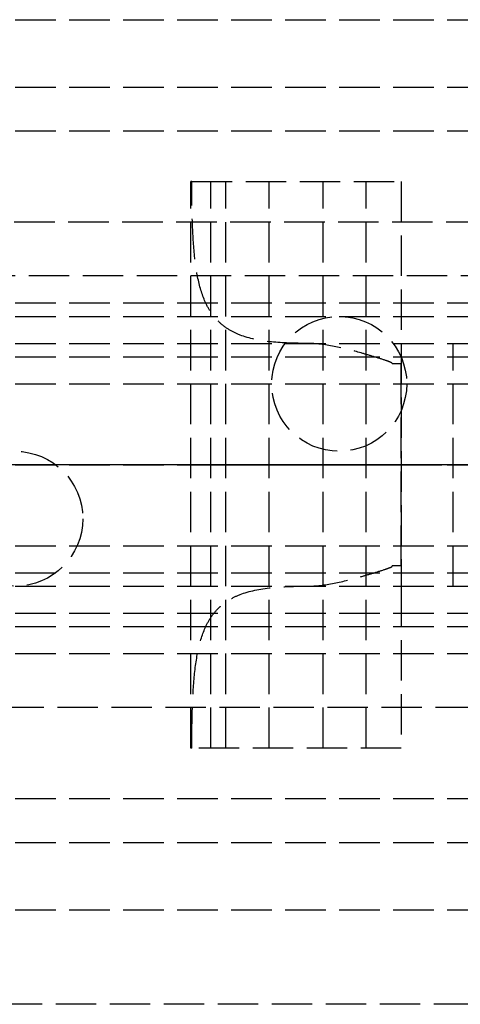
# Model space of a CAD drawing. Header units: millimetres. Extents: x 0 to 2050, y -94 to 94.
# Tile 4 of 10: x 32 to 48, y -20 to 16. Entities that reach past the tile are written whole.
import ezdxf

# ---------------------------------------------------------------- set-up
doc = ezdxf.new("R2010")
doc.units = ezdxf.units.MM
doc.header["$LTSCALE"] = 10
doc.linetypes.add('ALLCAD_Strich', pattern=[0.2, 0.15, -0.05])
doc.layers.add('BESCH_KONT_sich_schn_ansi_2d', color=40, linetype='Continuous')
doc.layers.add('BESCH_KONT_sich_schn_grun_2d', color=10, linetype='Continuous')

msp = doc.modelspace()

# ---------------------------------------------------------------- linework, layer by layer
at = {"layer": 'BESCH_KONT_sich_schn_ansi_2d', "linetype": 'ALLCAD_Strich'}
for p, q in [((0, 0, 2368), (2050, 0, 2368)), ((2050, 0, 2418), (0, 0, 2418)), ((0, 0, 2301), (995, 0, 2301)), ((0, 0, 7), (995, 0, 7)), ((0, 0, 2337), (2050, 0, 2337)), ((2050, 0, 2338.5), (0, 0, 2338.5)), ((0, 0, 2365.5), (2050, 0, 2365.5)), ((0, 0, 2339.5), (2050, 0, 2339.5)), ((0, 0, 2335), (2050, 0, 2335)), ((0, 0, 2363.5), (2050, 0, 2363.5)), ((0, 0, 2363), (2050, 0, 2363)), ((0, 0, 22), (1055, 0, 22)), ((1055, 0, 2307), (0, 0, 2307)), ((49.061, 0, 2310), (24, 0, 2310)), ((34.5, 0, 2307), (34.5, 0, 2310)), ((38.499, 0, 2342.25), (38.501, 0, 2345.876)), ((46.299, 0, 2346.602), (38.536, 0, 2346.602)), ((41.399, 0, 2341.5), (39.249, 0, 2341.5)), ((41.399, 0, 2342.8), (39.799, 0, 2342.8)), ((39.799, 0, 2342.8), (39.799, 0, 2345.3)), ((39.799, 0, 2345.3), (44.999, 0, 2345.3)), ((41.399, 0, 2341.5), (41.399, 0, 2342.8)), ((41.5, 0, 2307), (41.5, 0, 2310)), ((42.828, 0, 2352.75), (46.299, 0, 2352.75)), ((44.982, 0, 2342.8), (43.399, 0, 2342.8)), ((43.399, 0, 2342.8), (43.399, 0, 2341.5)), ((46.299, 0, 2341.5), (43.399, 0, 2341.5)), ((44.979, 0, 2342.803), (44.979, 0, 2342.805)), ((44.981, 0, 2342.805), (44.981, 0, 2342.803)), ((44.982, 0, 2342.8), (44.983, 0, 2342.8)), ((44.982, 0, 2342.807), (44.982, 0, 2342.807)), ((44.982, 0, 2342.808), (44.983, 0, 2342.808)), ((44.982, 0, 2342.802), (44.982, 0, 2342.802)), ((44.996, 0, 2342.8), (44.983, 0, 2342.8)), ((44.984, 0, 2342.805), (44.984, 0, 2342.803)), ((44.985, 0, 2342.803), (44.985, 0, 2342.805)), ((44.986, 0, 2342.805), (44.986, 0, 2342.806)), ((44.99, 0, 2342.803), (44.988, 0, 2342.803)), ((44.988, 0, 2342.805), (44.988, 0, 2342.805)), ((44.988, 0, 2342.808), (44.992, 0, 2342.808)), ((44.99, 0, 2342.806), (44.989, 0, 2342.806)), ((44.989, 0, 2342.804), (44.99, 0, 2342.804)), ((44.99, 0, 2342.8), (44.99, 0, 2342.803)), ((44.992, 0, 2342.8), (44.99, 0, 2342.8)), ((44.99, 0, 2342.804), (44.99, 0, 2342.806)), ((44.992, 0, 2342.808), (44.992, 0, 2342.8)), ((44.993, 0, 2342.803), (44.993, 0, 2342.805)), ((44.995, 0, 2342.805), (44.995, 0, 2342.803)), ((44.996, 0, 2342.8), (44.996, 0, 2342.8)), ((44.996, 0, 2342.807), (44.996, 0, 2342.807)), ((44.996, 0, 2342.808), (44.996, 0, 2342.808)), ((44.996, 0, 2342.802), (44.996, 0, 2342.802)), ((44.999, 0, 2342.8), (44.996, 0, 2342.8)), ((44.997, 0, 2342.805), (44.997, 0, 2342.803)), ((44.999, 0, 2342.803), (44.999, 0, 2342.805)), ((44.999, 0, 2345.3), (44.999, 0, 2342.805)), ((44.999, 0, 2342.803), (44.999, 0, 2342.8)), ((45.963, 0, 2353.5), (46.299, 0, 2353.5)), ((46.299, 0, 2352.75), (46.299, 0, 2346.602)), ((46.299, 0, 2346.602), (46.299, 0, 2341.5)), ((46.299, 0, 2353.5), (46.299, 0, 2352.75)), ((46.299, 0, 2353.5), (72.386, 0, 2353.5)), ((48.219, 0, 2341.5), (46.299, 0, 2341.5)), ((46.5, 0, 2307), (46.5, 0, 2310)), ((51.592, 0, 2340.916), (48.219, 0, 2341.5))]:
    msp.add_line(p, q, dxfattribs=at)
at = {"layer": 'BESCH_KONT_sich_schn_ansi_2d', "linetype": 'ALLCAD_Strich', "extrusion": (0, 1, 0)}
for centre, radius, start, end in [((-39.249, 2342.25), 0.75, 270, 360), ((-46.131, 2345.872), 7.63, 0.0312, 5.4915), ((-44.982, 2342.803), 0.00271, 270, 0), ((-44.982, 2342.805), 0.00271, 0, 90), ((-44.982, 2342.805), 0.00116, 90, 180), ((-44.982, 2342.803), 0.00116, 180, 270), ((-44.988, 2342.806), 0.00217, 0, 90), ((-44.988, 2342.805), 0.00217, 270, 0), ((-44.996, 2342.803), 0.00271, 270, 0), ((-44.996, 2342.805), 0.00271, 0, 90), ((-44.996, 2342.805), 0.00116, 90, 180), ((-44.996, 2342.803), 0.00116, 180, 270), ((-46.131, 2345.872), 7.63, 88.739, 91.261)]:
    msp.add_arc(centre, radius, start, end, dxfattribs=at)
at = {"layer": 'BESCH_KONT_sich_schn_ansi_2d', "linetype": 'ALLCAD_Strich', "extrusion": (0, -1, 0)}
for centre, radius, start, end in [((44.982, 2342.805), 0.00116, 90, 180), ((44.982, 2342.803), 0.00116, 180, 270), ((44.983, 2342.803), 0.00271, 270, 360), ((44.983, 2342.805), 0.00271, 0, 90), ((44.989, 2342.805), 0.00093, 180, 270), ((44.989, 2342.805), 0.00093, 90, 180), ((44.996, 2342.805), 0.00116, 90, 180), ((44.996, 2342.803), 0.00116, 180, 270), ((44.996, 2342.803), 0.00271, 270, 360), ((44.996, 2342.805), 0.00271, 0, 90)]:
    msp.add_arc(centre, radius, start, end, dxfattribs=at)
at = {"layer": 'BESCH_KONT_sich_schn_ansi_2d', "linetype": 'ALLCAD_Strich'}
for points, knots in [([(38.536, 0, 2346.602), (38.537, 0, 2346.611), (38.541, 0, 2346.655), (38.561, 0, 2346.829), (38.578, 0, 2346.969), (38.641, 0, 2347.336), (38.686, 0, 2347.563), (38.823, 0, 2348.081), (38.915, 0, 2348.372), (39.098, 0, 2348.836), (39.173, 0, 2349.009), (39.346, 0, 2349.368), (39.445, 0, 2349.555), (39.666, 0, 2349.93), (39.788, 0, 2350.118), (40.047, 0, 2350.482), (40.185, 0, 2350.658), (40.663, 0, 2351.218), (41.055, 0, 2351.594), (41.902, 0, 2352.244), (42.353, 0, 2352.522), (42.828, 0, 2352.75)], [15.435182, 15.435182, 15.435182, 15.435182, 16.554933, 16.554933, 17.82418, 17.82418, 19.093427, 19.093427, 20.362674, 20.362674, 21.03193, 21.03193, 21.701186, 21.701186, 22.370442, 22.370442, 23.039698, 23.039698, 24.647552, 24.647552, 26.164556, 26.164556, 26.164556, 26.164556]), ([(42.828, 0, 2352.75), (43.13, 0, 2352.895), (43.467, 0, 2353.031), (44.151, 0, 2353.249), (44.498, 0, 2353.332), (44.957, 0, 2353.412), (45.112, 0, 2353.435), (45.423, 0, 2353.471), (45.579, 0, 2353.483), (45.752, 0, 2353.493), (45.789, 0, 2353.494), (45.86, 0, 2353.497), (45.896, 0, 2353.498), (45.937, 0, 2353.499), (45.95, 0, 2353.5), (45.959, 0, 2353.5), (45.96, 0, 2353.5), (45.963, 0, 2353.5), (45.963, 0, 2353.5), (45.963, 0, 2353.5)], [1.722708, 1.722708, 1.722708, 1.722708, 2.727227, 2.727227, 3.731745, 3.731745, 4.178178, 4.178178, 4.62461, 4.62461, 4.729547, 4.729547, 4.834483, 4.834483, 4.870202, 4.870202, 4.877795, 4.877795, 4.885387, 4.885387, 4.885387, 4.885387])]:
    msp.add_open_spline(points, degree=3, knots=knots, dxfattribs=at)
at = {"layer": 'BESCH_KONT_sich_schn_grun_2d', "linetype": 'ALLCAD_Strich'}
for p, q in [((0, 16.5), (2050, 16.5)), ((0, 14), (2050, 14)), ((0, 12.375), (2050, 12.375)), ((38.499, 10.5), (38.501, 10.5)), ((38.499, -10.5), (38.499, 10.5)), ((38.536, 10.5), (38.501, 10.5)), ((38.501, -10.5), (38.501, 10.5)), ((38.536, 10.5), (46.299, 10.5)), ((39.249, -10.5), (39.249, 10.5)), ((39.799, -10.5), (39.799, 10.5)), ((41.399, -10.5), (41.399, 10.5)), ((43.399, -10.5), (43.399, 10.5)), ((44.999, -10.5), (44.999, 10.5)), ((46.299, 10.5), (46.299, 4.5)), ((59.461, 9), (24, 9)), ((2050, 7), (0, 7)), ((0, 6), (2050, 6)), ((0, 5.5), (2050, 5.5)), ((0, 4.5), (2050, 4.5)), ((46.299, 4.5), (46.299, -4.5)), ((48.219, -4.5), (48.219, 4.5)), ((0, 4), (2050, 4)), ((45.963, 3.75), (46.299, 3.75)), ((46.299, -3.75), (46.299, 3.75)), ((30, 3), (1055, 3)), ((30, -3), (1055, -3)), ((0, -4), (2050, -4)), ((46.299, -3.75), (45.963, -3.75)), ((0, -4.5), (2050, -4.5)), ((46.299, -4.5), (46.299, -10.5)), ((0, -5.5), (2050, -5.5)), ((0, -6), (2050, -6)), ((0, -7), (2050, -7)), ((49.061, -9), (24, -9)), ((38.499, -10.5), (38.501, -10.5)), ((38.536, -10.5), (38.501, -10.5)), ((46.299, -10.5), (38.536, -10.5)), ((44.979, -10.5), (44.979, -10.495)), ((44.982, -10.495), (44.979, -10.495)), ((44.981, -10.5), (44.981, -10.495)), ((44.982, -10.5), (44.982, -10.495)), ((44.982, -10.5), (44.982, -10.495)), ((44.983, -10.495), (44.982, -10.495)), ((44.982, -10.5), (44.982, -10.495)), ((44.983, -10.495), (44.985, -10.495)), ((44.983, -10.5), (44.983, -10.495)), ((44.984, -10.5), (44.984, -10.495)), ((44.985, -10.5), (44.985, -10.495)), ((44.988, -10.495), (44.986, -10.495)), ((44.986, -10.5), (44.986, -10.495)), ((44.988, -10.495), (44.992, -10.495)), ((44.988, -10.5), (44.988, -10.495)), ((44.988, -10.5), (44.988, -10.495)), ((44.989, -10.5), (44.989, -10.495)), ((44.99, -10.495), (44.99, -10.5)), ((44.99, -10.5), (44.99, -10.495)), ((44.992, -10.5), (44.992, -10.495)), ((44.993, -10.5), (44.993, -10.495)), ((44.996, -10.495), (44.993, -10.495)), ((44.995, -10.5), (44.995, -10.495)), ((44.996, -10.5), (44.996, -10.495)), ((44.996, -10.5), (44.996, -10.495)), ((44.996, -10.495), (44.996, -10.495)), ((44.996, -10.495), (44.999, -10.495)), ((44.996, -10.5), (44.996, -10.495)), ((44.996, -10.5), (44.996, -10.495)), ((44.997, -10.5), (44.997, -10.495)), ((0, -12.375), (2050, -12.375)), ((0, -14), (2050, -14)), ((0, -16.5), (2050, -16.5)), ((1055, -20), (0, -20))]:
    msp.add_line(p, q, dxfattribs=at)
for centre in [(44, 3), (32, -2)]:
    msp.add_circle(centre, 2.5, dxfattribs=at)
for points, knots in [([(42.828, 4.5), (42.353, 4.5), (41.902, 4.513), (41.055, 4.6), (40.663, 4.679), (40.185, 4.864), (40.047, 4.93), (39.788, 5.088), (39.666, 5.181), (39.445, 5.391), (39.346, 5.508), (39.173, 5.764), (39.098, 5.901), (38.915, 6.312), (38.823, 6.624), (38.686, 7.317), (38.641, 7.699), (38.578, 8.505), (38.561, 8.93), (38.541, 9.74), (38.537, 10.124), (38.536, 10.5)], [4.406817, 4.406817, 4.406817, 4.406817, 5.92382, 5.92382, 7.531675, 7.531675, 8.200931, 8.200931, 8.870186, 8.870186, 9.539442, 9.539442, 10.208698, 10.208698, 11.477945, 11.477945, 12.747192, 12.747192, 14.016439, 14.016439, 15.13619, 15.13619, 15.13619, 15.13619]), ([(45.963, 3.75), (45.963, 3.753), (45.963, 3.755), (45.96, 3.76), (45.959, 3.762), (45.95, 3.773), (45.937, 3.781), (45.896, 3.803), (45.86, 3.817), (45.789, 3.844), (45.752, 3.856), (45.579, 3.916), (45.423, 3.964), (45.112, 4.059), (44.957, 4.105), (44.498, 4.235), (44.151, 4.324), (43.467, 4.457), (43.13, 4.5), (42.828, 4.5)], [4.885389, 4.885389, 4.885389, 4.885389, 4.892981, 4.892981, 4.900573, 4.900573, 4.936292, 4.936292, 5.041229, 5.041229, 5.146165, 5.146165, 5.592598, 5.592598, 6.03903, 6.03903, 7.043549, 7.043549, 8.048067, 8.048067, 8.048067, 8.048067]), ([(42.828, -4.5), (43.13, -4.5), (43.467, -4.457), (44.151, -4.324), (44.498, -4.235), (44.957, -4.105), (45.112, -4.059), (45.423, -3.964), (45.579, -3.916), (45.752, -3.856), (45.789, -3.844), (45.86, -3.817), (45.896, -3.803), (45.937, -3.781), (45.95, -3.773), (45.959, -3.762), (45.96, -3.76), (45.963, -3.755), (45.963, -3.753), (45.963, -3.75)], [1.722708, 1.722708, 1.722708, 1.722708, 2.727227, 2.727227, 3.731745, 3.731745, 4.178178, 4.178178, 4.62461, 4.62461, 4.729547, 4.729547, 4.834483, 4.834483, 4.870202, 4.870202, 4.877795, 4.877795, 4.885387, 4.885387, 4.885387, 4.885387]), ([(38.536, -10.5), (38.537, -10.124), (38.541, -9.74), (38.561, -8.93), (38.578, -8.505), (38.641, -7.699), (38.686, -7.317), (38.823, -6.624), (38.915, -6.312), (39.098, -5.901), (39.173, -5.764), (39.346, -5.508), (39.445, -5.391), (39.666, -5.181), (39.788, -5.088), (40.047, -4.93), (40.185, -4.864), (40.663, -4.679), (41.055, -4.6), (41.902, -4.513), (42.353, -4.5), (42.828, -4.5)], [15.435182, 15.435182, 15.435182, 15.435182, 16.554933, 16.554933, 17.82418, 17.82418, 19.093427, 19.093427, 20.362674, 20.362674, 21.03193, 21.03193, 21.701186, 21.701186, 22.370442, 22.370442, 23.039698, 23.039698, 24.647552, 24.647552, 26.164556, 26.164556, 26.164556, 26.164556])]:
    msp.add_open_spline(points, degree=3, knots=knots, dxfattribs=at)

doc.saveas('drawing.dxf')
